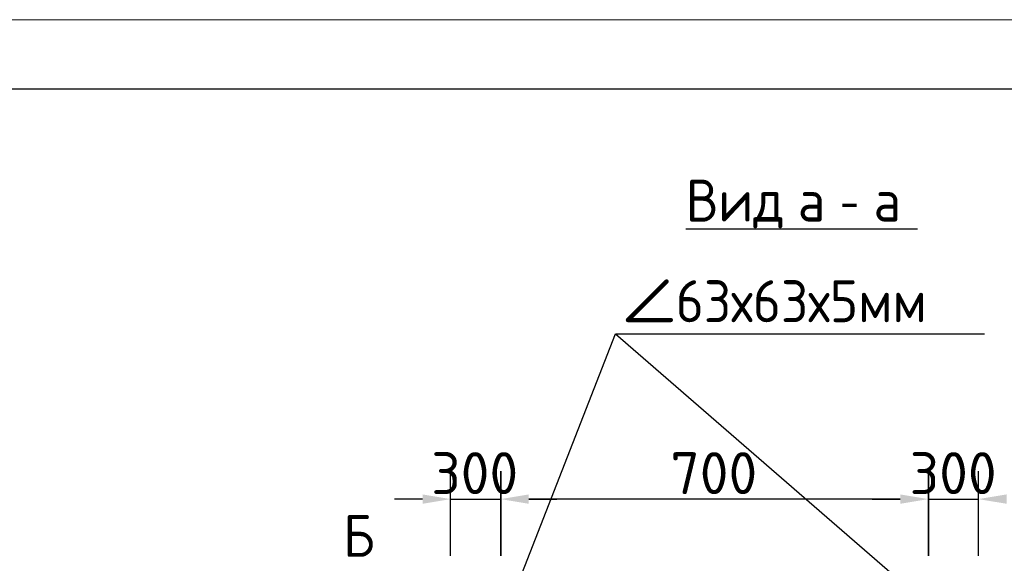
# Model space of a CAD drawing. Header units: millimetres. Extents: x -2765404 to 11272, y -239948 to 1313256.
# Tile 58 of 85: x -103657 to -96613, y -89424 to -85537. Entities that reach past the tile are written whole.
import ezdxf

# ---------------------------------------------------------------- set-up
doc = ezdxf.new("R2010")
doc.units = ezdxf.units.MM
for name, color, linetype in [('PDF _0', 7, 'Continuous'), ('PDF _Текст', 7, 'Continuous'), ('PDF _ЭМ', 7, 'Continuous')]:
    doc.layers.add(name, color=color, linetype=linetype)
doc.styles.add('PDF Cambria', font='Cambria.ttf')
doc.styles.add('PDF ISOCPEUR', font='isocpeur.ttf')

msp = doc.modelspace()

# ---------------------------------------------------------------- linework, layer by layer
at = {"layer": 'PDF _0', "lineweight": 25}
for points in [[(-98891.6, -87033.3), (-97232.7, -87033.3)], [(-100120.3, -89638.9), (-99393.6, -87783.9), (-97251.8, -89638.9)], [(-99393.6, -87783.9), (-96754.6, -87783.9)], [(-100574.5, -89371.2), (-100574.5, -88764)], [(-96797.6, -89371.2), (-96797.6, -88764)], [(-100775.3, -88964.8), (-100976.1, -88964.8)], [(-100574.5, -88964.8), (-100215.9, -88964.8)], [(-97557.8, -88964.8), (-97357, -88964.8), (-100015.1, -88964.8), (-99814.3, -88964.8)], [(-97156.2, -88964.8), (-96797.6, -88964.8)]]:
    msp.add_lwpolyline(points, dxfattribs=at)
for points in [[(-100215.9, -88764), (-100215.9, -89371.2)], [(-97156.2, -88764), (-97156.2, -89371.2)]]:
    msp.add_lwpolyline(points, close=True, dxfattribs=at)
at = {"layer": 'PDF _0', "transparency": 33554559}
for points in [[(-100775.3, -88931.3), (-100775.3, -88998.2), (-100574.5, -88964.8)], [(-100015.1, -88931.3), (-100015.1, -88998.2), (-100215.9, -88964.8)], [(-100015.1, -88931.3), (-100015.1, -88998.2), (-100215.9, -88964.8)], [(-97357, -88931.3), (-97357, -88998.2), (-97156.2, -88964.8)], [(-97357, -88931.3), (-97357, -88998.2), (-97156.2, -88964.8)], [(-96596.8, -88931.3), (-96596.8, -88998.2), (-96797.6, -88964.8)]]:
    msp.add_solid(points, dxfattribs=at)
at = {"layer": 'PDF _ЭМ', "lineweight": 20}
msp.add_lwpolyline([(-121538.6, -115230.9), (-121538.6, -85536.9), (-79543.4, -85536.9), (-79543.4, -115230.9), (-121538.6, -115230.9), (-121538.6, -85536.9)], dxfattribs=at)
at = {"layer": 'PDF _ЭМ', "lineweight": 30}
msp.add_lwpolyline([(-119540.2, -106233.3), (-120740.2, -106233.3), (-120740.2, -114733.7), (-119540.2, -114733.7), (-80040.6, -114733.7), (-80040.6, -86034.1), (-119540.2, -86034.1), (-119540.2, -114733.7)], dxfattribs=at)

# ---------------------------------------------------------------- texts
at = {"layer": 'PDF _Текст', "attachment_point": 7, "style": 'PDF Cambria'}
for s, insert, char_height in [('Вид а - а', (-98891.6, -87028.1), 299.99), ('∠63х63х5мм', (-99341, -87699.9), 299.99), ('Б', (-101344.2, -89377.5), 300)]:
    msp.add_mtext(s, dxfattribs=dict(at, insert=insert, char_height=char_height))
at = {"layer": 'PDF _Текст', "color": 5, "char_height": 299.99, "attachment_point": 7, "style": 'PDF ISOCPEUR'}
for s, insert in [('300', (-100713.1, -88929.1)), ('700', (-99001.6, -88929.1)), ('300', (-97290, -88929.1))]:
    msp.add_mtext(s, dxfattribs=dict(at, insert=insert))

doc.saveas('drawing.dxf')
